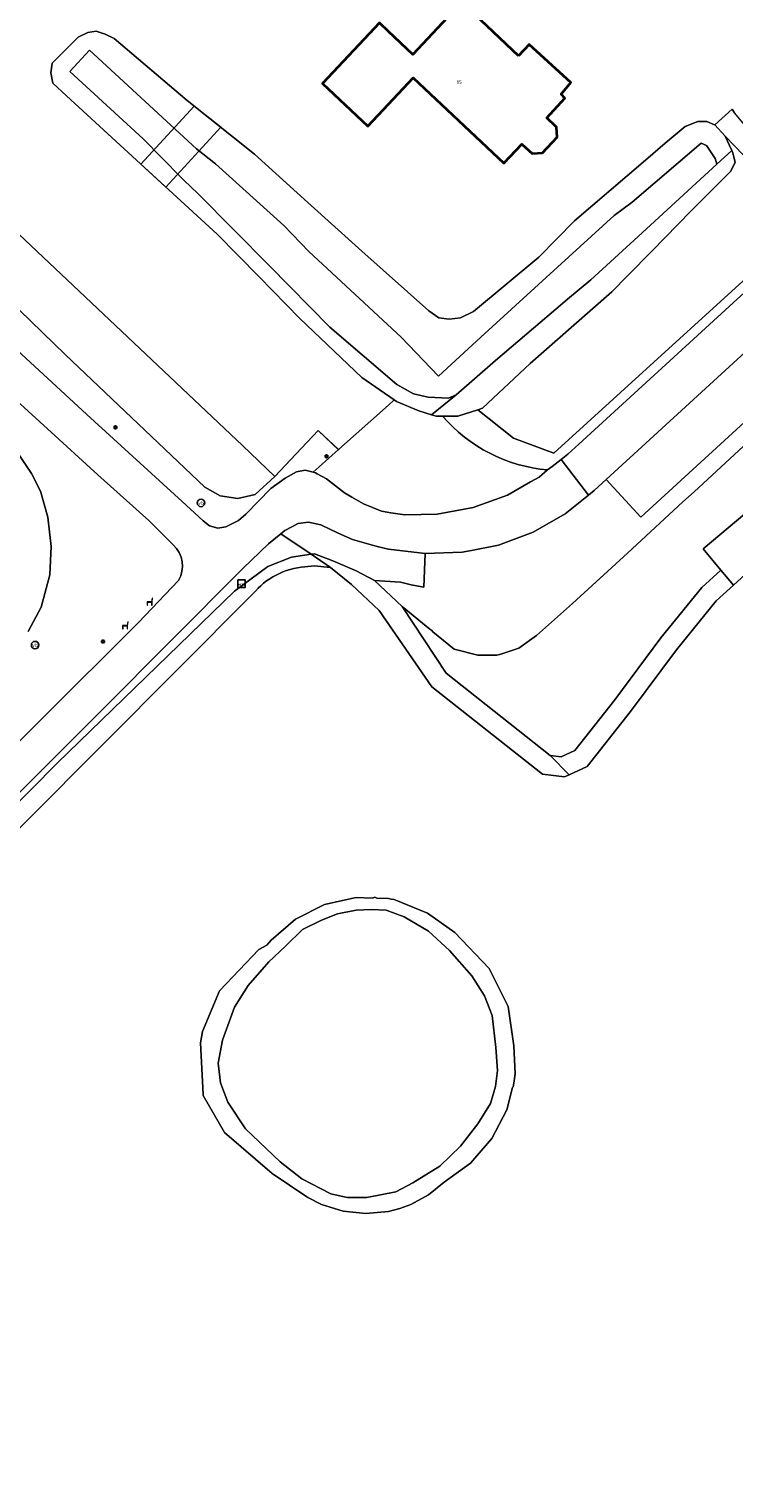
# Model space of a CAD drawing. Header units: metres. Extents: x 73718 to 76933, y 443658 to 446696.
# Tile 138 of 153: x 75965 to 76033, y 445473 to 445613. Entities that reach past the tile are written whole.
import ezdxf
from ezdxf.enums import TextEntityAlignment as Align

# ---------------------------------------------------------------- set-up
doc = ezdxf.new("R2010")
doc.units = ezdxf.units.M
for name, color, linetype, lineweight in [('B-WE-GK-BESCHOEIING-G', 130, 'GK-BESCHOEIING-SO', 18), ('B-WE-GR-BEPLANTING_CULTUUR_BOSPLANTSOEN-GV', 90, 'Continuous', 18), ('B-WE-GR-GRAS-GV', 60, 'Continuous', 13), ('B-WE-GR-GROENVOORZIENING-GV', 80, 'Continuous', 18), ('B-WE-IE-MEUBILAIR-S', 7, 'Continuous', 25), ('B-WE-IE-MEUBILAIR_WEGMEUBILAIR-S', 7, 'Continuous', 25), ('B-WE-IE-TERREINAFSCHEIDING_KUNSTMATIG_HEKWERK-G', 20, 'IE-TERREINAFSCHEIDING_KUNSTMATIG-SO', 18), ('B-WE-KW-KUNSTWERK_DEK-GV', 170, 'Continuous', 18), ('B-WE-KW-KUNSTWERK_GELUIDSWERING_SCHERM-G', 170, 'Continuous', 18), ('B-WE-OG-BEBOUWING-GV', 7, 'Continuous', 35), ('B-WE-OG-BEBOUWING-T18', 10, 'Continuous', 18), ('B-WE-OG-TERREIN_BEGROEID-GV', 7, 'Continuous', 18), ('B-WE-OG-TERREIN_ERF-GV', 7, 'Continuous', 18), ('B-WE-OG-TERREIN_OEVER-GV', 7, 'Continuous', 18), ('B-WE-OG-TERREIN_ONBEGROEID_ZAND-GV', 7, 'Continuous', 18), ('B-WE-OG-WATER_SLOOT-GV', 120, 'Continuous', 18), ('B-WE-OG-WEG-GV', 7, 'Continuous', 18), ('B-WE-VH-GESLOTENVERHARDING_ASFALT-GV', 10, 'Continuous', 18), ('B-WE-VH-HALFVERHARDING_SCHELP-GV', 130, 'Continuous', 18), ('B-WE-VH-OPENVERHARDING-GV', 30, 'Continuous', 18)]:
    doc.layers.add(name, color=color, linetype=linetype, lineweight=lineweight)
doc.styles.add('NLCS-ISO', font='NLCS-ISO.ttf')
doc.styles.add('NLCS-ISO-M200-T18', font='NLCS-ISO.ttf', dxfattribs={"height": 0.36})
doc.linetypes.add('GK-BESCHOEIING-SO', pattern='A,18,-3,[1,NLCS.SHX,S=0.6,R=0,X=0,Y=0],-3', length=24)
doc.linetypes.add('IE-TERREINAFSCHEIDING_KUNSTMATIG-SO', pattern='A,4,[82,NLCS.SHX,S=0.75,R=90,X=0,Y=0],4,-2', length=10)

# ---------------------------------------------------------------- blocks, each defined once
blk = doc.blocks.new('SIE-MEUBILAIR_BORD_WEGWIJZER-SO')
at = {"flags": 128}
blk.add_lwpolyline([(-1.8, 1.8), (1.8, 1.8), (1.8, -1.8), (-1.8, -1.8)], close=True, dxfattribs=at)
at = {"style": 'NLCS-ISO'}
blk.add_text('ww', height=1.8, dxfattribs=at).set_placement((0, 0), align=Align.MIDDLE_CENTER)
blk = doc.blocks.new('SIE-MEUBILAIR_PAAL_VERKEERSBORD-SO')
blk.add_circle((0, 0), 1.8)
at = {"style": 'NLCS-ISO'}
blk.add_text('vb', height=1.8, dxfattribs=at).set_placement((0, 0), align=Align.MIDDLE_CENTER)
blk = doc.blocks.new('SIE-MEUBILAIR_PAAL_LICHTMAST-SO')
for points in [[(-0.62, 0), (-1, 0)], [(-0.71, 0.71), (-0.44, 0.44)], [(0, 1), (0, 0.62)], [(0.44, 0.44), (0.71, 0.71)], [(1, 0), (0.62, 0)], [(-0.71, -0.71), (-0.44, -0.44)], [(0, -0.62), (0, -1)], [(0.44, -0.44), (0.71, -0.71)]]:
    blk.add_lwpolyline(points)
blk.add_circle((0, 0), 0.5)
blk = doc.blocks.new('SIE-WEG_ZITBANK-SO')
at = {"color": 0, "linetype": 'ByBlock', "lineweight": 18}
blk.add_lwpolyline([(-0.91, -1.63), (-0.91, -0.2), (1.09, -0.2), (1.09, -1.63), (1.29, -1.63), (1.29, -0.21), (1.54, 1.78), (1.33, 1.78), (1.11, 0), (-1.11, 0), (-1.11, -1.63)], close=True, dxfattribs=at)

msp = doc.modelspace()

# ---------------------------------------------------------------- linework, layer by layer
at = {"layer": 'B-WE-GK-BESCHOEIING-G'}
msp.add_lwpolyline([(75986.927, 445558.86, -0.2026217), (75991.952, 445561.479)], format="xyb", dxfattribs=at)
at = {"layer": 'B-WE-GK-BESCHOEIING-G', "flags": 128}
for points in [[(75991.952, 445561.479), (75992.85, 445561.553), (75994.403, 445561.423), (75996.433, 445559.772)], [(75962.699, 445534.569), (75965.122, 445536.994), (75986.927, 445558.86)]]:
    msp.add_lwpolyline(points, dxfattribs=at)
at = {"layer": 'B-WE-GR-BEPLANTING_CULTUUR_BOSPLANTSOEN-GV', "flags": 128}
msp.add_lwpolyline([(76032.479, 445602.982), (76033.119, 445601.625), (76033.225, 445601.4), (76033.441, 445600.464), (76033.009, 445599.6), (76029.194, 445595.784), (76025.393, 445591.912), (76023.079, 445589.554), (76021.554, 445588), (76017.632, 445584.562), (76013.671, 445581.089), (76009.081, 445576.77), (76008.624, 445576.625), (76012.056, 445573.864), (76015.951, 445572.443), (76038.818, 445593.229), (76038.623, 445595.042), (76037.735, 445597.578)], close=True, dxfattribs=at)
at = {"layer": 'B-WE-GR-GRAS-GV', "flags": 128}
msp.add_lwpolyline([(76009.256, 445520.115), (76008.057, 445522.029), (76005.898, 445524.477), (76003.882, 445526.349), (76001.506, 445527.717), (75999.778, 445528.365), (75998.339, 445528.437), (75996.899, 445528.365), (75995.099, 445528.005), (75993.544, 445527.404), (75991.715, 445526.493), (75990.06, 445524.909), (75988.476, 445523.397), (75986.46, 445521.093), (75985.164, 445519.006), (75984.012, 445515.838), (75983.58, 445513.606), (75983.796, 445511.734), (75984.516, 445509.863), (75986.215, 445507.278), (75989.555, 445504.104), (75991.643, 445502.448), (75994.451, 445501.008), (75996.035, 445500.648), (75997.906, 445500.648), (76000.714, 445501.224), (76002.37, 445502.088), (76004.962, 445503.672), (76006.948, 445505.617), (76008.633, 445507.775), (76009.857, 445509.719), (76010.329, 445511.35), (76010.512, 445512.907), (76010.361, 445515.118), (76010.001, 445518.214)], close=True, dxfattribs=at)
at = {"layer": 'B-WE-GR-GROENVOORZIENING-GV', "flags": 128}
msp.add_lwpolyline([(75959.646, 445597.947), (75964.384, 445618.329), (75963.139, 445619.946), (75960.944, 445622.149), (75959.676, 445620.386), (75958.562, 445615.66), (75956.443, 445606.964), (75954.856, 445599.767), (75954.297, 445597.347), (75954.228, 445596.353), (75955.713, 445594.526), (75956.66, 445593.64), (75958.496, 445591.921), (75959.973, 445590.494), (75968.825, 445581.942), (75982.292, 445569.15), (75983.761, 445568.304), (75985.475, 445568.045), (75987.152, 445568.433), (75989.054, 445570.197), (75985.917, 445573.184)], close=True, dxfattribs=at)
msp.add_lwpolyline([(75958.31, 445587.762), (75970.928, 445576.174), (75980.113, 445567.762), (75982.128, 445565.904), (75982.737, 445565.441), (75983.558, 445565.202), (75984.31, 445565.343), (75985.527, 445565.933), (75986.25, 445566.543), (75988.674, 445569.038), (75990.049, 445570.035), (75991.145, 445570.618), (75991.976, 445570.782), (75992.732, 445570.596), (75993.331, 445571.129), (75995.177, 445572.772), (75993.235, 445574.617), (75991.632, 445572.922), (75991.063, 445572.32), (75989.054, 445570.197), (75987.152, 445568.433), (75985.475, 445568.045), (75983.761, 445568.304), (75982.292, 445569.15), (75968.825, 445581.942), (75959.973, 445590.494)], dxfattribs=at)
at = {"layer": 'B-WE-IE-TERREINAFSCHEIDING_KUNSTMATIG_HEKWERK-G', "flags": 128}
msp.add_lwpolyline([(75995.231, 445572.72), (75993.235, 445574.617), (75991.632, 445572.922), (75989.054, 445570.197), (75985.917, 445573.184)], dxfattribs=at)
at = {"layer": 'B-WE-KW-KUNSTWERK_DEK-GV', "flags": 128}
msp.add_lwpolyline([(75976.124, 445600.286), (75978.544, 445598.071), (75983.834, 445603.852), (75981.267, 445605.905)], close=True, dxfattribs=at)
at = {"layer": 'B-WE-KW-KUNSTWERK_GELUIDSWERING_SCHERM-G', "flags": 128}
msp.add_lwpolyline([(75964.467, 445618.686), (75959.646, 445597.947), (75985.917, 445573.184)], dxfattribs=at)
at = {"layer": 'B-WE-OG-BEBOUWING-GV', "flags": 128}
msp.add_lwpolyline([(76012.552, 445610.753), (76007.078, 445615.909), (76002.347, 445610.887), (76000, 445613.098), (75999.137, 445613.911), (75993.644, 445608.081), (75998.011, 445603.967), (76000, 445606.078), (76002.393, 445608.618), (76011.127, 445600.389), (76012.855, 445602.223), (76013.87, 445601.331), (76014.848, 445601.381), (76016.268, 445602.886), (76016.199, 445603.876), (76015.27, 445604.778), (76017.015, 445606.647), (76016.676, 445607.058), (76017.609, 445608.165), (76013.58, 445611.845)], close=True, dxfattribs=at)
at = {"layer": 'B-WE-OG-TERREIN_BEGROEID-GV', "flags": 128}
for points in [[(76089.766, 445626.239), (76024.335, 445566.246), (76021.003, 445569.879), (76019.846, 445568.818), (76019.298, 445568.378), (76017.061, 445566.584), (76013.956, 445564.822), (76010.611, 445563.577), (76008.008, 445563.06), (76007.109, 445562.881), (76003.542, 445562.751), (76003.413, 445559.501), (76002.192, 445559.745), (76001.172, 445559.981), (75998.652, 445560.142), (76001.34, 445557.647), (76003.993, 445555.453), (76004.202, 445555.333), (76004.275, 445555.219), (76006.331, 445553.519), (76008.635, 445552.943), (76010.459, 445552.943), (76010.84, 445553.064), (76012.57, 445553.615), (76014.298, 445554.863), (76017.754, 445557.935), (76023.055, 445562.805), (76028.409, 445567.725), (76029.477, 445568.709), (76036.832, 445575.484)], [(76036.832, 445575.484), (76029.477, 445568.709), (76028.409, 445567.725), (76023.055, 445562.805), (76017.754, 445557.935), (76014.298, 445554.863), (76012.57, 445553.615), (76010.84, 445553.064), (76010.459, 445552.943), (76008.635, 445552.943), (76006.331, 445553.519), (76004.275, 445555.219), (76004.202, 445555.333), (76003.993, 445555.453), (76001.34, 445557.647), (76005.577, 445551.219), (76015.614, 445543.291), (76016.67, 445543.159), (76017.97, 445543.758), (76021.854, 445548.662), (76026.283, 445554.632), (76030.228, 445559.484), (76032.07, 445561.164), (76030.345, 445563.221), (76059.33, 445587.534)]]:
    msp.add_lwpolyline(points, dxfattribs=at)
at = {"layer": 'B-WE-OG-TERREIN_ERF-GV', "flags": 128}
msp.add_lwpolyline([(76012.552, 445610.753), (76013.58, 445611.845), (76017.609, 445608.165), (76016.676, 445607.058), (76017.015, 445606.647), (76015.27, 445604.778), (76016.199, 445603.876), (76016.268, 445602.886), (76014.848, 445601.381), (76013.87, 445601.331), (76012.855, 445602.223), (76011.127, 445600.389), (76002.393, 445608.618), (76000, 445606.078), (75998.011, 445603.967), (75993.644, 445608.081), (75999.137, 445613.911), (76000, 445613.098), (76002.347, 445610.887), (76007.078, 445615.909)], close=True, dxfattribs=at)
msp.add_lwpolyline([(75959.646, 445597.947), (75985.917, 445573.184), (75989.054, 445570.197), (75991.063, 445572.32), (75991.632, 445572.922), (75993.235, 445574.617), (75995.177, 445572.772), (76000, 445577.065), (76000.559, 445577.562), (75997.446, 445579.73), (75991.47, 445585.418), (75987.495, 445589.465), (75983.479, 445593.553), (75978.824, 445597.815), (75974.121, 445602.119), (75968.937, 445606.871), (75967.641, 445608.095), (75967.425, 445609.103), (75967.569, 445610.039), (75970.089, 445612.558), (75971.007, 445613.004), (75971.817, 445613.134), (75972.681, 445612.846), (75973.545, 445612.414), (75980.6, 445606.439), (75987.079, 445601.256), (75992.236, 445596.6), (75997.446, 445591.897), (76003.9, 445586.156), (76004.861, 445585.49), (76005.869, 445585.346), (76006.937, 445585.488), (76008.212, 445586.095), (76014.508, 445591.321), (76017.963, 445594.848), (76024.802, 445600.68), (76026.708, 445602.314), (76028.618, 445603.919), (76029.837, 445604.409), (76030.717, 445604.409), (76031.466, 445604.08), (76031.477, 445604.075), (76033.142, 445605.604), (76033.364, 445605.26)], dxfattribs=at)
at = {"layer": 'B-WE-OG-TERREIN_OEVER-GV', "flags": 128}
for points in [[(76017.963, 445594.848), (76014.508, 445591.321), (76008.212, 445586.095), (76006.937, 445585.488), (76005.869, 445585.346), (76004.861, 445585.49), (76003.9, 445586.156), (75997.446, 445591.897), (75992.236, 445596.6), (75987.079, 445601.256), (75980.6, 445606.439), (75973.545, 445612.414), (75972.681, 445612.846), (75971.817, 445613.134), (75971.007, 445613.004), (75970.089, 445612.558), (75967.569, 445610.039), (75967.425, 445609.103), (75967.641, 445608.095), (75968.937, 445606.871), (75974.121, 445602.119), (75978.824, 445597.815), (75983.479, 445593.553), (75987.495, 445589.465), (75991.47, 445585.418), (75997.446, 445579.73), (76000.559, 445577.562), (76000.766, 445577.418), (76002.926, 445576.5), (76004.16, 445576.142), (76006.52, 445578.042), (76005.793, 445577.732), (76003.827, 445577.83), (76002.416, 445578.14), (76000.807, 445579.041), (75994.358, 445584.572), (75988.522, 445590.48), (75981.658, 445597.43), (75980.266, 445598.755), (75980.027, 445598.998), (75976.354, 445602.732), (75969.288, 445609.227), (75971.169, 445611.274), (75981.491, 445601.786), (75983.331, 445600.335), (75989.912, 445594.398), (75989.917, 445594.393), (75992.31, 445591.878), (76001.239, 445583.624), (76004.841, 445579.859), (76008.903, 445583.627), (76015.21, 445589.368), (76021.777, 445595.346), (76023.502, 445596.636), (76030.168, 445602.309), (76030.67, 445602.09), (76031.514, 445600.83), (76031.666, 445600.291), (76033.119, 445601.625), (76032.479, 445602.982), (76031.477, 445604.075), (76031.466, 445604.08), (76030.717, 445604.409), (76029.837, 445604.409), (76028.618, 445603.919), (76026.708, 445602.314), (76024.802, 445600.68)], [(76005.225, 445576.014), (76006.706, 445576.014), (76008.624, 445576.625), (76009.081, 445576.77), (76013.671, 445581.089), (76017.632, 445584.562), (76021.554, 445588), (76023.079, 445589.554), (76025.393, 445591.912), (76029.194, 445595.784), (76033.009, 445599.6), (76033.441, 445600.464), (76033.225, 445601.4), (76033.119, 445601.625), (76031.666, 445600.291), (76024.089, 445593.332), (76019.537, 445589.152), (76017.273, 445587.283), (76016.138, 445586.317), (76010.315, 445581.361), (76006.52, 445578.042), (76004.16, 445576.142), (76004.6, 445576.014)], [(75992.541, 445562.685), (75994.403, 445561.423), (75996.433, 445559.772), (75999.117, 445557.263), (76004.182, 445549.912), (76014.856, 445541.48), (76016.971, 445541.216), (76017.428, 445541.426), (76015.614, 445543.291), (76005.577, 445551.219), (76001.34, 445557.647), (75998.652, 445560.142), (75996.885, 445561.081), (75994.651, 445562.047), (75992.879, 445562.736)], [(76015.614, 445543.291), (76017.428, 445541.426), (76019.171, 445542.229), (76023.355, 445547.512), (76027.777, 445553.472), (76031.606, 445558.182), (76033.286, 445559.714), (76032.07, 445561.164), (76030.228, 445559.484), (76026.283, 445554.632), (76021.854, 445548.662), (76017.97, 445543.758), (76016.67, 445543.159)], [(75998.679, 445529.623), (75998.45, 445529.529), (75996.882, 445529.576), (75993.835, 445528.903), (75991.047, 445527.504), (75988.687, 445525.465), (75988.269, 445525.001), (75987.504, 445524.59), (75983.722, 445520.595), (75982.076, 445516.677), (75981.865, 445515.566), (75982.141, 445510.594), (75982.147, 445510.49), (75984.198, 445506.943), (75988.802, 445502.974), (75992.146, 445500.73), (75992.231, 445500.67), (75993.531, 445500), (75995.626, 445499.336), (75997.812, 445499.106), (76000, 445499.322), (76001.097, 445499.605), (76002.159, 445500), (76003.867, 445500.93), (76005.383, 445502.149), (76007.925, 445503.982), (76009.978, 445506.349), (76011.432, 445509.125), (76011.979, 445511.262), (76012.038, 445511.336), (76012.088, 445511.685), (76012.218, 445512.598), (76012.097, 445515.284), (76011.555, 445519.081), (76009.719, 445522.753), (76006.399, 445526.204), (76003.78, 445528.092), (76000.558, 445529.385), (76000.28, 445529.437), (76000, 445529.483), (75998.874, 445529.517)], [(76009.256, 445520.115), (76010.001, 445518.214), (76010.361, 445515.118), (76010.512, 445512.907), (76010.329, 445511.35), (76009.857, 445509.719), (76008.633, 445507.775), (76006.948, 445505.617), (76004.962, 445503.672), (76002.37, 445502.088), (76000.714, 445501.224), (75997.906, 445500.648), (75996.035, 445500.648), (75994.451, 445501.008), (75991.643, 445502.448), (75989.555, 445504.104), (75986.215, 445507.278), (75984.516, 445509.863), (75983.796, 445511.734), (75983.58, 445513.606), (75984.012, 445515.838), (75985.164, 445519.006), (75986.46, 445521.093), (75988.476, 445523.397), (75990.06, 445524.909), (75991.715, 445526.493), (75993.544, 445527.404), (75995.099, 445528.005), (75996.899, 445528.365), (75998.339, 445528.437), (75999.778, 445528.365), (76001.506, 445527.717), (76003.882, 445526.349), (76005.898, 445524.477), (76008.057, 445522.029)]]:
    msp.add_lwpolyline(points, close=True, dxfattribs=at)
for points in [[(75991.952, 445561.479), (75992.85, 445561.553), (75994.403, 445561.423), (75992.541, 445562.685), (75990.667, 445562.405), (75988.378, 445561.512), (75985.143, 445559.124), (75968.052, 445542.556), (75960.554, 445534.994), (75958.954, 445532.611), (75956.991, 445528.348), (75955.967, 445526.39), (75954.92, 445524.843)], [(75954.92, 445524.843), (75956.207, 445523.564), (75957.079, 445524.776), (75958.4, 445527.22), (75960.489, 445531.427), (75961.538, 445533.191), (75962.699, 445534.569), (75965.122, 445536.994), (75986.927, 445558.86)]]:
    msp.add_lwpolyline(points, dxfattribs=at)
at = {"layer": 'B-WE-OG-TERREIN_OEVER-GV'}
msp.add_lwpolyline([(75986.927, 445558.86, -0.2026217), (75991.952, 445561.479)], format="xyb", dxfattribs=at)
at = {"layer": 'B-WE-OG-TERREIN_ONBEGROEID_ZAND-GV', "flags": 128}
msp.add_lwpolyline([(76145.135, 445634.268), (76127.737, 445635.928), (76122.23, 445627.694), (76115.964, 445629.171), (76108.553, 445626.113), (76105.311, 445624.055), (76059.33, 445587.534), (76030.345, 445563.221), (76032.07, 445561.164), (76033.286, 445559.714), (76042.572, 445568.18), (76061.259, 445584.441), (76076.51, 445596.961), (76082.607, 445600.227), (76090.671, 445602.747), (76098.199, 445603.151), (76104.023, 445602.573), (76110.236, 445600.973), (76116.298, 445598.567), (76122.092, 445596.008), (76126.54, 445593.445), (76130.263, 445591.253), (76134.408, 445587.977), (76138.018, 445584.832)], dxfattribs=at)
at = {"layer": 'B-WE-OG-WATER_SLOOT-GV', "flags": 128}
for points in [[(76021.777, 445595.346), (76015.21, 445589.368), (76008.903, 445583.627), (76004.841, 445579.859), (76001.239, 445583.624), (75992.31, 445591.878), (75989.917, 445594.393), (75989.912, 445594.398), (75983.331, 445600.335), (75981.491, 445601.786), (75971.169, 445611.274), (75969.288, 445609.227), (75976.354, 445602.732), (75980.027, 445598.998), (75980.266, 445598.755), (75981.658, 445597.43), (75988.522, 445590.48), (75994.358, 445584.572), (76000.807, 445579.041), (76002.416, 445578.14), (76003.827, 445577.83), (76005.793, 445577.732), (76006.52, 445578.042), (76010.315, 445581.361), (76016.138, 445586.317), (76017.273, 445587.283), (76019.537, 445589.152), (76024.089, 445593.332), (76031.666, 445600.291), (76031.514, 445600.83), (76030.67, 445602.09), (76030.168, 445602.309), (76023.502, 445596.636)], [(75987.504, 445524.59), (75988.269, 445525.001), (75988.687, 445525.465), (75991.047, 445527.504), (75993.835, 445528.903), (75996.882, 445529.576), (75998.45, 445529.529), (75998.679, 445529.623), (75998.874, 445529.517), (76000, 445529.483), (76000.28, 445529.437), (76000.558, 445529.385), (76003.78, 445528.092), (76006.399, 445526.204), (76009.719, 445522.753), (76011.555, 445519.081), (76012.097, 445515.284), (76012.218, 445512.598), (76012.088, 445511.685), (76012.038, 445511.336), (76011.979, 445511.262), (76011.432, 445509.125), (76009.978, 445506.349), (76007.925, 445503.982), (76005.383, 445502.149), (76003.867, 445500.93), (76002.159, 445500), (76001.097, 445499.605), (76000, 445499.322), (75997.812, 445499.106), (75995.626, 445499.336), (75993.531, 445500), (75992.231, 445500.67), (75992.146, 445500.73), (75988.802, 445502.974), (75984.198, 445506.943), (75982.147, 445510.49), (75982.141, 445510.594), (75981.865, 445515.566), (75982.076, 445516.677), (75983.722, 445520.595)]]:
    msp.add_lwpolyline(points, close=True, dxfattribs=at)
for points in [[(76042.572, 445568.18), (76033.286, 445559.714), (76031.606, 445558.182), (76027.777, 445553.472), (76023.355, 445547.512), (76019.171, 445542.229), (76017.428, 445541.426), (76016.971, 445541.216), (76014.856, 445541.48), (76004.182, 445549.912), (75999.117, 445557.263), (75996.433, 445559.772), (75994.403, 445561.423), (75992.85, 445561.553), (75991.952, 445561.479)], [(75986.927, 445558.86), (75965.122, 445536.994), (75962.699, 445534.569), (75961.538, 445533.191), (75960.489, 445531.427), (75958.4, 445527.22), (75957.079, 445524.776), (75956.207, 445523.564), (75955.348, 445522.37), (75953.489, 445520.22), (75947.953, 445514.148), (75946.523, 445512.124), (75945.618, 445510.56), (75944.962, 445509.023), (75932.931, 445475.859), (75932.132, 445473.143)]]:
    msp.add_lwpolyline(points, dxfattribs=at)
at = {"layer": 'B-WE-OG-WATER_SLOOT-GV'}
msp.add_lwpolyline([(75991.952, 445561.479, 0.2026217), (75986.927, 445558.86)], format="xyb", dxfattribs=at)
at = {"layer": 'B-WE-OG-WEG-GV', "flags": 128}
for points in [[(76015.348, 445570.814), (76015.8, 445571.134), (76016.661, 445571.829), (76017.298, 445572.342), (76018.354, 445573.307), (76033.25, 445586.911), (76038.638, 445591.832), (76039.51, 445593.01), (76039.632, 445593.175), (76040.125, 445594.771), (76040.061, 445596.441), (76039.447, 445597.994), (76033.364, 445605.26), (76033.142, 445605.604), (76031.477, 445604.075), (76032.479, 445602.982), (76037.735, 445597.578), (76038.623, 445595.042), (76038.818, 445593.229), (76015.951, 445572.443), (76012.056, 445573.864), (76008.624, 445576.625)], [(75979.255, 445563.601), (75976.88, 445565.946), (75971.989, 445570.34), (75962.244, 445579.226)], [(76005.225, 445576.014), (76004.6, 445576.014), (76004.16, 445576.142), (76002.926, 445576.5), (76000.766, 445577.418), (76000.559, 445577.562), (76000, 445577.065), (75995.177, 445572.772), (75993.331, 445571.129), (75992.732, 445570.596), (75992.958, 445570.54), (75993.134, 445570.446), (75994.023, 445569.968), (75995.778, 445568.598), (75996.481, 445568.193), (75997.61, 445567.543), (75999.326, 445566.834), (76000.229, 445566.689), (76001.588, 445566.471), (76003.172, 445566.505)], [(76008.624, 445576.625), (76006.706, 445576.014), (76005.225, 445576.014)], [(75964.165, 445572.591), (75965.578, 445570.484), (75966.434, 445568.778), (75967.148, 445566.248), (75967.474, 445563.445), (75967.354, 445560.702), (75966.504, 445557.586), (75965.263, 445555.225)], [(76003.172, 445566.505), (76004.71, 445566.538), (76008.174, 445567.189), (76011.485, 445568.397), (76013.711, 445569.654), (76014.554, 445570.13), (76015.348, 445570.814)], [(75975.885, 445556.115), (75979.765, 445560.155)], [(75949.722, 445530.014), (75966.523, 445546.748), (75975.885, 445556.115)]]:
    msp.add_lwpolyline(points, dxfattribs=at)
at = {"layer": 'B-WE-OG-WEG-GV'}
for points in [[(76015.348, 445570.814, -0.1961399), (76005.225, 445576.014)], [(76005.225, 445576.014, 0.1961399), (76015.348, 445570.814)], [(75979.765, 445560.155, 0.3438741), (75979.255, 445563.601)]]:
    msp.add_lwpolyline(points, format="xyb", dxfattribs=at)
at = {"layer": 'B-WE-OG-WEG-GV', "flags": 128}
for points in [[(75989.625, 445564.663), (75992.541, 445562.685), (75992.879, 445562.736), (75994.651, 445562.047), (75996.885, 445561.081), (75998.652, 445560.142), (76001.172, 445559.981), (76002.192, 445559.745), (76003.413, 445559.501), (76003.542, 445562.751), (76000, 445563.191), (75999.057, 445563.407), (75998.125, 445563.664), (75996.548, 445564.104), (75995.15, 445564.728), (75993.497, 445565.509), (75992.288, 445565.789), (75991.287, 445565.645), (75990.015, 445564.976)], [(75952.204, 445527.563), (75952.679, 445527.063), (75953.04, 445526.712), (75954.92, 445524.843), (75955.967, 445526.39), (75956.991, 445528.348), (75958.954, 445532.611), (75960.554, 445534.994), (75968.052, 445542.556), (75985.143, 445559.124), (75988.378, 445561.512), (75990.667, 445562.405), (75992.541, 445562.685), (75989.625, 445564.663), (75988.425, 445563.7), (75985.967, 445561.298), (75972.243, 445547.522), (75959.042, 445534.369)]]:
    msp.add_lwpolyline(points, close=True, dxfattribs=at)
at = {"layer": 'B-WE-VH-GESLOTENVERHARDING_ASFALT-GV', "flags": 128}
for points in [[(75952.225, 445614.695), (75949.503, 445611.247), (75950.591, 445610.862), (75951.079, 445610.044), (75951.603, 445608.769), (75951.665, 445607.822), (75951.401, 445606.167), (75950.559, 445602.752), (75950.131, 445599.474), (75950.153, 445596.184), (75950.775, 445593.047), (75951.885, 445590.306), (75953.145, 445588.266), (75955.221, 445585.785), (75956.654, 445584.39), (75962.244, 445579.226), (75971.989, 445570.34), (75976.88, 445565.946), (75979.255, 445563.601)], [(76038.638, 445591.832), (76033.25, 445586.911), (76018.354, 445573.307), (76017.298, 445572.342), (76016.661, 445571.829), (76019.298, 445568.378), (76019.846, 445568.818), (76021.003, 445569.879), (76043.224, 445590.253)], [(75959.042, 445534.369), (75972.243, 445547.522), (75985.967, 445561.298), (75988.425, 445563.7), (75989.625, 445564.663), (75990.015, 445564.976), (75991.287, 445565.645), (75992.288, 445565.789), (75993.497, 445565.509), (75995.15, 445564.728), (75996.548, 445564.104), (75998.125, 445563.664), (75999.057, 445563.407), (76000, 445563.191), (76003.542, 445562.751), (76007.109, 445562.881), (76008.008, 445563.06), (76010.611, 445563.577), (76013.956, 445564.822), (76017.061, 445566.584), (76019.298, 445568.378), (76016.661, 445571.829), (76015.8, 445571.134), (76015.348, 445570.814), (76014.554, 445570.13), (76013.711, 445569.654), (76011.485, 445568.397), (76008.174, 445567.189), (76004.71, 445566.538), (76003.172, 445566.505), (76001.588, 445566.471), (76000.229, 445566.689), (75999.326, 445566.834), (75997.61, 445567.543), (75996.481, 445568.193), (75995.778, 445568.598), (75994.023, 445569.968), (75993.134, 445570.446), (75992.958, 445570.54), (75992.732, 445570.596), (75991.976, 445570.782), (75991.145, 445570.618), (75990.049, 445570.035), (75988.674, 445569.038), (75986.25, 445566.543), (75985.527, 445565.933), (75984.31, 445565.343), (75983.558, 445565.202), (75982.737, 445565.441), (75982.128, 445565.904), (75980.113, 445567.762), (75970.928, 445576.174), (75958.31, 445587.762)], [(75965.263, 445555.225), (75966.504, 445557.586), (75967.354, 445560.702), (75967.474, 445563.445), (75967.148, 445566.248), (75966.434, 445568.778), (75965.578, 445570.484), (75964.165, 445572.591)], [(75979.765, 445560.155), (75975.885, 445556.115), (75966.523, 445546.748), (75949.722, 445530.014)]]:
    msp.add_lwpolyline(points, dxfattribs=at)
at = {"layer": 'B-WE-VH-GESLOTENVERHARDING_ASFALT-GV'}
msp.add_lwpolyline([(75979.255, 445563.601, -0.3438741), (75979.765, 445560.155)], format="xyb", dxfattribs=at)
at = {"layer": 'B-WE-VH-HALFVERHARDING_SCHELP-GV', "flags": 128}
msp.add_lwpolyline([(76108.25, 445644.841), (76106.15, 445644.286), (76105.388, 445644.081), (76101.815, 445642.462), (76098.546, 445640.26), (76081.563, 445625.125), (76070.596, 445615.351), (76054.344, 445600.45), (76043.224, 445590.253), (76021.003, 445569.879), (76024.335, 445566.246), (76089.766, 445626.239), (76097.745, 445632.92), (76104.753, 445638.069), (76109.831, 445639.499), (76108.654, 445644.896)], close=True, dxfattribs=at)
at = {"layer": 'B-WE-VH-OPENVERHARDING-GV', "flags": 128}
msp.add_lwpolyline([(75976.124, 445600.286), (75978.544, 445598.071), (75983.834, 445603.852), (75981.267, 445605.905)], close=True, dxfattribs=at)

# ---------------------------------------------------------------- block references
at = {"layer": 'B-WE-IE-MEUBILAIR-S', "xscale": 0.2, "yscale": 0.2, "zscale": 0.2}
for name, p in [('SIE-MEUBILAIR_PAAL_LICHTMAST-SO', (75973.672, 445574.918)), ('SIE-MEUBILAIR_PAAL_LICHTMAST-SO', (75994.028, 445572.127)), ('SIE-MEUBILAIR_PAAL_VERKEERSBORD-SO', (75981.926, 445567.631)), ('SIE-MEUBILAIR_BORD_WEGWIJZER-SO', (75985.836, 445559.843)), ('SIE-MEUBILAIR_PAAL_LICHTMAST-SO', (75972.471, 445554.269)), ('SIE-MEUBILAIR_PAAL_VERKEERSBORD-SO', (75965.921, 445553.925))]:
    msp.add_blockref(name, p, dxfattribs=at)
at = {"layer": 'B-WE-IE-MEUBILAIR_WEGMEUBILAIR-S', "xscale": 0.2, "yscale": 0.2, "zscale": 0.2}
for p in [(75976.941, 445558.1), (75974.587, 445555.813)]:
    msp.add_blockref('SIE-WEG_ZITBANK-SO', p, dxfattribs=at)

# ---------------------------------------------------------------- texts
at = {"layer": 'B-WE-OG-BEBOUWING-T18', "style": 'NLCS-ISO-M200-T18'}
msp.add_text('15', height=0.36, dxfattribs=at).set_placement((76006.833, 445608.204), align=Align.MIDDLE)

doc.saveas('drawing.dxf')
